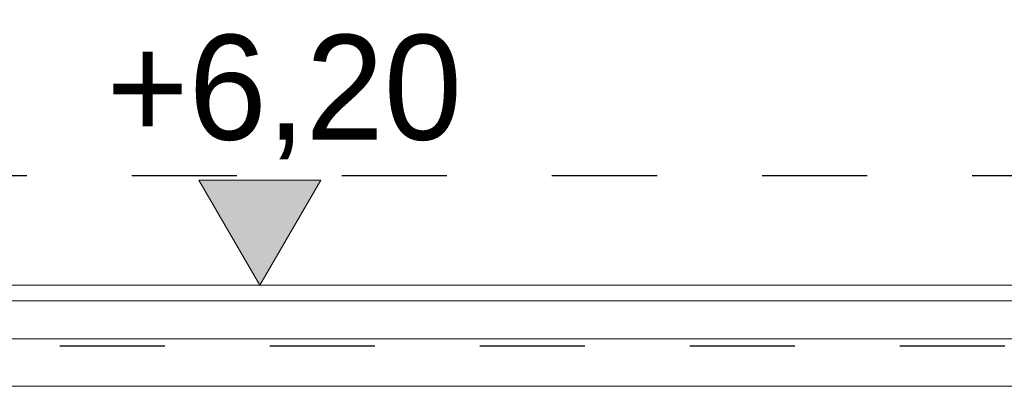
# Model space of a CAD drawing. Extents: x -686885 to -413214, y -23370 to 153194.
# Tile 17 of 145: x -655851 to -654351, y -6281 to -5722. Entities that reach past the tile are written whole.
import ezdxf

# ---------------------------------------------------------------- set-up
doc = ezdxf.new("R2010")
doc.units = 0
doc.header["$MEASUREMENT"] = 0
doc.linetypes.add('Przerywana', pattern=[320, 160, -160])
for name, color, linetype, lineweight in [('INWENT DACH_Nr_Pióra__21', 7, 'Continuous', 9), ('INWENT RURY SPUSTOWE_Nr_Pióra__21', 7, 'Continuous', 9), ('INWENT STROPY_Nr_Pióra__1', 7, 'Continuous', 25), ('INWENT WYMIARY_Nr_Pióra__21', 7, 'Continuous', 9)]:
    doc.layers.add(name, color=color, linetype=linetype, lineweight=lineweight)
doc.layers.add('INWENT WYMIARY', color=7, linetype='Continuous')
doc.styles.add('GENERATED_STYLE_1', font='txt')

# ---------------------------------------------------------------- blocks, each defined once
blk = doc.blocks.new('Wymiary_100', base_point=(-655484.7, -6126.9))
at = {"layer": 'INWENT WYMIARY_Nr_Pióra__21', "linetype": 'Continuous'}
blk.add_hatch(color=256, dxfattribs=at).paths.add_polyline_path([(-655484.7, -6126.9), (-655577.5, -5966.9), (-655391.9, -5966.9)], flags=0)
for p, q in [((-655484.7, -6126.9), (-655577.5, -5966.9)), ((-655577.5, -5966.9), (-655391.9, -5966.9)), ((-655391.9, -5966.9), (-655484.7, -6126.9)), ((-655484.7, -6126.9), (-655604.7, -6126.9)), ((-655484.7, -6126.9), (-655364.7, -6126.9))]:
    blk.add_line(p, q, dxfattribs=at)
at = {"layer": 'INWENT WYMIARY_Nr_Pióra__21', "insert": (-655718.1, -5934.9), "char_height": 160, "attachment_point": 7, "style": 'GENERATED_STYLE_1'}
blk.add_mtext('{+6,20}', dxfattribs=at)

msp = doc.modelspace()

# ---------------------------------------------------------------- linework, layer by layer
at = {"layer": 'INWENT DACH_Nr_Pióra__21', "linetype": 'Continuous'}
for p, q in [((-659689.6, -6126.9), (-647209.7, -6126.9)), ((-659689.6, -6150.8), (-647209.7, -6150.8)), ((-659519.6, -6281.2), (-647209.7, -6281.2))]:
    msp.add_line(p, q, dxfattribs=at)
at = {"layer": 'INWENT RURY SPUSTOWE_Nr_Pióra__21', "linetype": 'Continuous'}
msp.add_line((-647209.7, -6208.8), (-659519.6, -6208.8), dxfattribs=at)
at = {"layer": 'INWENT STROPY_Nr_Pióra__1', "linetype": 'Przerywana'}
for p, q in [((-659199.6, -5959.6), (-647699.7, -5959.6)), ((-658989.6, -6219.6), (-648019.6, -6219.6))]:
    msp.add_line(p, q, dxfattribs=at)

# ---------------------------------------------------------------- block references
at = {"layer": 'INWENT WYMIARY', "linetype": 'Continuous'}
msp.add_blockref('Wymiary_100', (-655484.7, -6126.9), dxfattribs=at)

doc.saveas('drawing.dxf')
